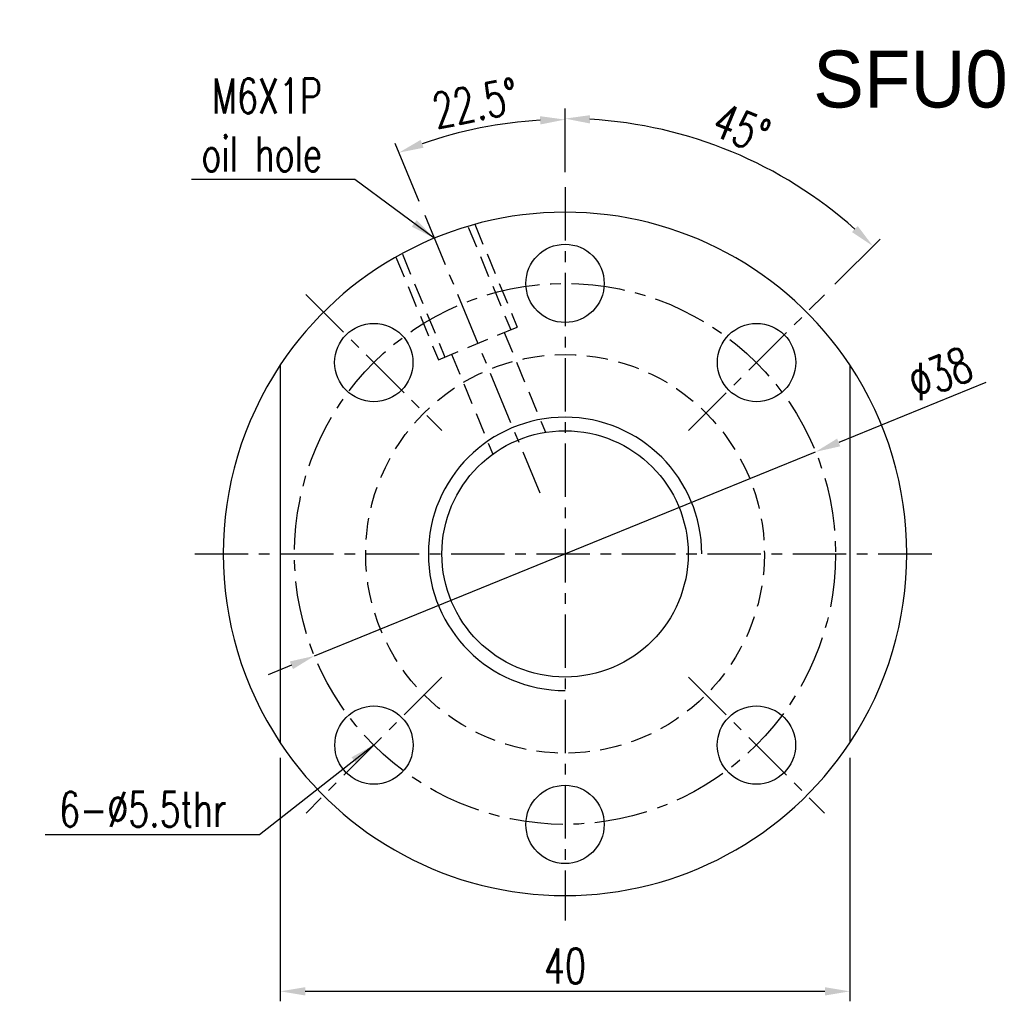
# Model space of a CAD drawing. Extents: x 37 to 593, y 41 to 114.
# Tile 1 of 52: x 37 to 106, y 45 to 114. Entities that reach past the tile are written whole.
import ezdxf

# ---------------------------------------------------------------- set-up
doc = ezdxf.new("R2010")
doc.units = 0
doc.header["$LTSCALE"] = 3
doc.header["$MEASUREMENT"] = 0
doc.header["$PDMODE"] = 1
doc.linetypes.add('CENTER', pattern=[2, 1.25, -0.25, 0.25, -0.25])
doc.linetypes.add('DASHED', pattern=[0.75, 0.5, -0.25])
doc.layers.get('DEFPOINTS').update_dxf_attribs({"linetype": 'CONTINUOUS'})
for name, color, linetype in [('CL', 1, 'CENTER'), ('DIM', 4, 'CONTINUOUS'), ('HID', 2, 'DASHED'), ('OUT', 3, 'CONTINUOUS')]:
    doc.layers.add(name, color=color, linetype=linetype)
doc.styles.add('DIM-7', font='SIMPLEX.shx', dxfattribs={"width": 0.7, "bigfont": 'chineset.shx'})
doc.dimstyles.new('CNS', dxfattribs={"dimtxt": 3.5, "dimasz": 2.5, "dimexe": 1, "dimexo": 1.5, "dimgap": 0.09, "dimtad": 0, "dimdsep": 46, "dimtxsty": 'DIM-7', "dimcen": 0.09, "dimclrd": 1, "dimclre": 1, "dimclrt": 4, "dimadec": 0, "dimazin": 0, "dimtfac": 1, "dimtix": 1, "dimtmove": 2, "dimatfit": 3, "dimfxl": 1, "dimtvp": 0.971429, "dimtolj": 1, "dimarcsym": 0})

# ---------------------------------------------------------------- blocks, each defined once
blk = doc.blocks.new('*D5')
at = {"layer": 'DEFPOINTS', "color": 0, "transparency": 16777216}
for p in [(54.844, 63.198), (94.844, 63.198), (54.844, 45.739)]:
    blk.add_point(p, dxfattribs=at)
at = {"layer": 'DIM', "color": 0, "lineweight": -2, "transparency": 16777216}
for p, q in [((54.844, 62.148), (54.844, 45.039)), ((94.844, 62.148), (94.844, 45.039)), ((93.094, 45.739), (56.594, 45.739))]:
    blk.add_line(p, q, dxfattribs=at)
at = {"layer": 'DIM', "color": 0, "transparency": 16777216}
for points in [[(56.594, 46.03), (56.594, 45.447), (54.844, 45.739)], [(93.094, 46.03), (93.094, 45.447), (94.844, 45.739)]]:
    blk.add_solid(points, dxfattribs=at)
at = {"layer": 'DIM', "color": 0, "transparency": 16777216, "insert": (74.844, 47.524), "char_height": 2.45, "attachment_point": 5, "style": 'DIM-7'}
blk.add_mtext('\\A1;40', dxfattribs=at)
blk = doc.blocks.new('*D6')
at = {"layer": 'DEFPOINTS', "color": 0, "transparency": 16777216}
for p in [(70.863, 106.706), (74.844, 102.215), (64.99, 100.254), (73.065, 80.761), (74.844, 48.465)]:
    blk.add_point(p, dxfattribs=at)
at = {"layer": 'DIM', "color": 0, "lineweight": -2, "transparency": 16777216}
for p, q in [((74.844, 103.265), (74.844, 107.667)), ((64.588, 101.225), (62.904, 105.292))]:
    blk.add_line(p, q, dxfattribs=at)
blk.add_arc((74.844, 76.465), 30.502, 93.28768, 109.21232, dxfattribs=at)
at = {"layer": 'DIM', "color": 0, "transparency": 16777216}
for points in [[(73.087, 107.208), (73.103, 106.625), (74.844, 106.967)], [(64.911, 104.995), (64.703, 105.541), (63.172, 104.645)]]:
    blk.add_solid(points, dxfattribs=at)
at = {"layer": 'DIM', "color": 0, "transparency": 16777216, "insert": (68.545, 108.131), "char_height": 2.45, "attachment_point": 5, "rotation": 11.25, "style": 'DIM-7'}
blk.add_mtext('\\A1;22.5°', dxfattribs=at)
blk = doc.blocks.new('*D7')
at = {"layer": 'DEFPOINTS', "color": 0, "transparency": 16777216}
for p in [(92.441, 83.63), (57.247, 69.299)]:
    blk.add_point(p, dxfattribs=at)
at = {"layer": 'DIM', "color": 0, "lineweight": -2, "transparency": 16777216}
for p, q in [((104.388, 88.494), (94.062, 84.29)), ((57.247, 69.299), (92.441, 83.63)), ((55.626, 68.64), (54.005, 67.98))]:
    blk.add_line(p, q, dxfattribs=at)
at = {"layer": 'DIM', "color": 0, "transparency": 16777216}
for points in [[(93.952, 84.56), (94.172, 84.02), (92.441, 83.63)], [(55.516, 68.91), (55.736, 68.369), (57.247, 69.299)]]:
    blk.add_solid(points, dxfattribs=at)
at = {"layer": 'DIM', "color": 0, "transparency": 16777216, "insert": (101.192, 89.12), "char_height": 2.45, "attachment_point": 5, "rotation": 22.15486, "style": 'DIM-7'}
blk.add_mtext('\\A1;∅38', dxfattribs=at)
blk = doc.blocks.new('*D9')
at = {"layer": 'DEFPOINTS', "color": 0, "transparency": 16777216}
for p in [(90.136, 102.94), (74.844, 102.215), (93.057, 94.667), (83.511, 85.122), (74.844, 48.465)]:
    blk.add_point(p, dxfattribs=at)
at = {"layer": 'DIM', "color": 0, "lineweight": -2, "transparency": 16777216}
for p, q in [((74.844, 103.265), (74.844, 107.737)), ((93.8, 95.41), (96.965, 98.575))]:
    blk.add_line(p, q, dxfattribs=at)
blk.add_arc((74.844, 76.454), 30.583, 48.27898, 86.72102, dxfattribs=at)
at = {"layer": 'DIM', "color": 0, "transparency": 16777216}
for points in [[(76.585, 106.696), (76.602, 107.279), (74.844, 107.037)], [(95.398, 99.493), (94.997, 99.069), (96.47, 98.08)]]:
    blk.add_solid(points, dxfattribs=at)
at = {"layer": 'DIM', "color": 0, "transparency": 16777216, "insert": (87.231, 106.359), "char_height": 2.45, "attachment_point": 5, "rotation": 337.5, "style": 'DIM-7'}
blk.add_mtext('\\A1;45°', dxfattribs=at)

msp = doc.modelspace()

# ---------------------------------------------------------------- linework, layer by layer
at = {"layer": 'CL', "color": 7}
for p, q in [((74.844, 102.215), (74.844, 50.715)), ((64.99, 100.254), (73.065, 80.761)), ((56.641, 94.678), (66.187, 85.132)), ((83.511, 85.122), (93.057, 94.667)), ((48.844, 76.465), (100.844, 76.465)), ((66.197, 67.808), (56.652, 58.262)), ((83.511, 67.808), (93.057, 58.262))]:
    msp.add_line(p, q, dxfattribs=at)
msp.add_circle((74.844, 76.465), 19, dxfattribs=at)
at = {"layer": 'DIM', "color": 7}
for radius, start, end in [(24, 146.44269, 213.55731), (24, 326.44269, 33.55731), (9.6, 0, 270)]:
    msp.add_arc((74.844, 76.465), radius, start, end, dxfattribs=at)
at = {"layer": 'HID', "color": 7}
for p, q in [((68.503, 99.612), (71.493, 92.395)), ((68.042, 99.421), (71.031, 92.203)), ((63.422, 97.507), (66.412, 90.29)), ((62.96, 97.316), (65.95, 90.099)), ((65.95, 90.099), (71.493, 92.395)), ((70.569, 92.012), (73.471, 85.005)), ((66.873, 90.481), (69.776, 83.474))]:
    msp.add_line(p, q, dxfattribs=at)
msp.add_circle((74.844, 76.465), 14, dxfattribs=at)
at = {"layer": 'OUT', "color": 7}
for p, q in [((54.844, 89.731), (54.844, 63.198)), ((94.844, 89.731), (94.844, 63.198))]:
    msp.add_line(p, q, dxfattribs=at)
for centre, radius in [((74.844, 95.465), 2.75), ((61.414, 89.905), 2.75), ((88.295, 89.905), 2.75), ((74.844, 76.465), 8.65), ((61.425, 63.035), 2.75), ((88.284, 63.035), 2.75), ((74.844, 57.465), 2.75)]:
    msp.add_circle(centre, radius, dxfattribs=at)
for start, end in [(33.55731, 146.44269), (213.55731, 326.44269)]:
    msp.add_arc((74.844, 76.465), 24, start, end, dxfattribs=at)

# ---------------------------------------------------------------- texts
at = {"layer": 'DIM', "color": 0}
msp.add_text('SFU01604-4', height=4, dxfattribs=at).set_placement((92.268, 107.817))
at = {"layer": 'DIM', "color": 7, "char_height": 2.45, "attachment_point": 9, "style": 'DIM-7'}
for s, insert in [('\\A1;M6X1P\\Poil hole', (57.766, 103.323)), ('6-%%C5.5thr', (51.076, 57.303))]:
    msp.add_mtext(s, dxfattribs=dict(at, insert=insert))

# ---------------------------------------------------------------- dimensions: what is measured, and where the dimension line sits
at = {"layer": 'DIM', "color": 7}
for base, line1, picture, middle in [((70.863, 106.706), ((64.99, 100.254), (73.065, 80.761)), '*D6', (68.545, 108.131)), ((90.136, 102.94), ((83.511, 85.122), (93.057, 94.667)), '*D9', (87.231, 106.359))]:
    dim = msp.add_angular_dim_2l(base=base, line1=line1, line2=((74.844, 102.215), (74.844, 48.465)), dimstyle='CNS', override={"dimscale": 0.7, "dimgap": 0.8, "dimtad": 1, "dimclrd": 0, "dimclre": 0, "dimclrt": 0, "dimadec": 1, "dimazin": 2, "dimtp": -0.03, "dimtm": 0.035, "dimtfac": 0.6, "dimtmove": 0}, dxfattribs=at)
    dim.commit()
    dim.dimension.update_dxf_attribs({"geometry": picture, "text_midpoint": middle})
dim = msp.add_diameter_dim_2p(p1=(57.247, 69.299), p2=(92.441, 83.63), dimstyle='CNS', override={"dimscale": 0.7, "dimgap": 0.8, "dimtad": 1, "dimclrd": 0, "dimclre": 0, "dimclrt": 0, "dimadec": 1, "dimazin": 2, "dimtp": -0.03, "dimtm": 0.035, "dimtfac": 0.6, "dimtmove": 0}, dxfattribs=at)
dim.commit()
dim.dimension.update_dxf_attribs({"geometry": '*D7', "text_midpoint": (101.865, 87.467), "dimtype": 163})
dim = msp.add_linear_dim(base=(54.844, 45.739), p1=(94.844, 63.198), p2=(54.844, 63.198), angle=180, dimstyle='CNS', override={"dimscale": 0.7, "dimgap": 0.8, "dimtad": 1, "dimclrd": 0, "dimclre": 0, "dimclrt": 0, "dimadec": 1, "dimazin": 2, "dimtp": -0.03, "dimtm": 0.035, "dimtfac": 0.6, "dimtmove": 0}, dxfattribs=at)
dim.commit()
dim.dimension.update_dxf_attribs({"geometry": '*D5', "text_midpoint": (74.844, 47.524)})

# ---------------------------------------------------------------- leaders
at = {"layer": 'DIM', "color": 7, "annotation_type": 0, "has_hookline": 1, "hookline_direction": 1}
for points, text_width in [([(65.66, 98.638), (60.076, 102.763), (58.326, 102.763)], 9.147), ([(61.404, 63.035), (53.386, 56.743), (51.636, 56.743)], 12.74)]:
    msp.add_leader(points, dimstyle='CNS', override={"dimscale": 0.7, "dimgap": 0.8, "dimtad": 1, "dimclrd": 0, "dimclre": 0, "dimclrt": 0, "dimadec": 1, "dimtp": -0.03, "dimtm": 0.035, "dimtfac": 0.6, "dimtmove": 0}, dxfattribs=dict(at, text_width=text_width))

doc.saveas('drawing.dxf')
